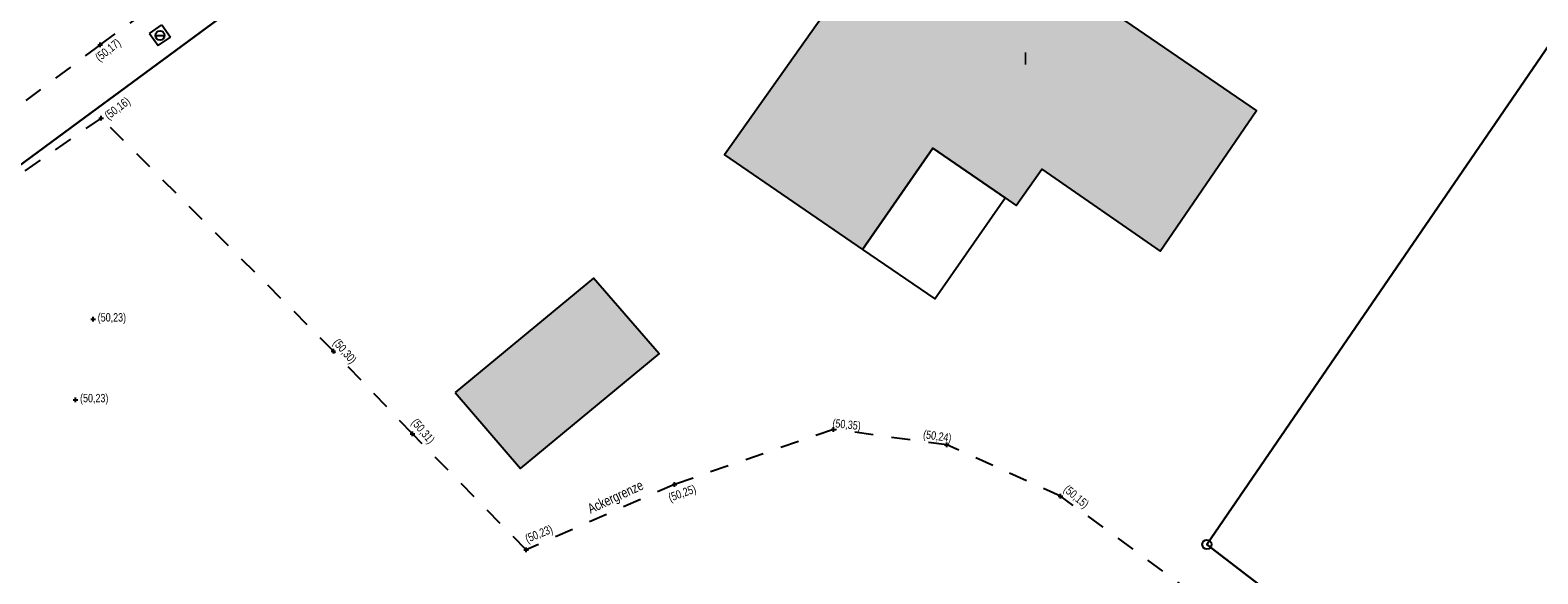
# Model space of a CAD drawing. Extents: x 2408905 to 2410405, y 5786105 to 5787663.
# Tile 30 of 43: x 2409926 to 2410008, y 5786926 to 5786956. Entities that reach past the tile are written whole.
import ezdxf

# ---------------------------------------------------------------- set-up
doc = ezdxf.new("R2010")
doc.units = 0
doc.linetypes.add('DASHED_70', pattern=[2, 1, -1])
for name, color, linetype in [('K100-FLST_GRENZEN', 40, 'Continuous'), ('K125-GEB_LINIEN', 40, 'Continuous'), ('K125-GEB_LINIEN-FLAECHE', 2, 'Continuous'), ('K130-GEB_TEXTE', 40, 'Continuous'), ('TOP-HOEHENI', 7, 'Continuous'), ('TOP-LINIEN', 7, 'Continuous'), ('TOP-SYMB-STRASSE', 32, 'Continuous'), ('TOP-TEXTE', 7, 'Continuous')]:
    doc.layers.add(name, color=color, linetype=linetype)
doc.styles.add('SIMPLEX', font='CONTINUOUS')

# ---------------------------------------------------------------- blocks, each defined once
blk = doc.blocks.new('GRENZSTEIN')
at = {"color": 7, "linetype": 'Continuous'}
blk.add_circle((0, 0), 0.75, dxfattribs=at)
blk = doc.blocks.new('1733')
at = {"color": 123, "linetype": 'Continuous'}
blk.add_circle((0, 0), 0.5, dxfattribs=at)
at = {"layer": 'TOP-SYMB-STRASSE', "color": 123}
blk.add_polyline3d([(-0.5, 0, 0), (0.5, 0, 0)], dxfattribs=at)
blk = doc.blocks.new('247')
at = {"layer": 'TOP-HOEHENI', "color": 30}
for points in [[(-0.375, 0, 0), (0.375, 0, 0)], [(0, -0.375, 0), (0, 0.375, 0)]]:
    blk.add_polyline3d(points, dxfattribs=at)

msp = doc.modelspace()

# ---------------------------------------------------------------- hatches: boundary and pattern name
at = {"layer": 'K125-GEB_LINIEN-FLAECHE'}
for color, points in [(32, [(2409974.07, 5786963.857), (2409968.878, 5786956.378), (2409969.027, 5786956.264), (2409963.816, 5786948.883), (2409971.231, 5786943.796), (2409975.024, 5786949.248), (2409978.911, 5786946.578), (2409979.518, 5786946.16), (2409980.894, 5786948.114), (2409987.27, 5786943.704), (2409992.452, 5786951.27)]), (33, [(2409949.315, 5786936.097), (2409952.822, 5786931.991), (2409960.296, 5786938.173), (2409956.763, 5786942.243)])]:
    msp.add_hatch(color=color, dxfattribs=at).paths.add_polyline_path(points)

# ---------------------------------------------------------------- linework, layer by layer
at = {"layer": 'K100-FLST_GRENZEN', "color": 7}
msp.add_polyline3d([(2409765.696, 5786794.675, 0), (2409768.513, 5786799.532, 0), (2409770.579, 5786803.092, 0), (2409774.74, 5786810.123, 0), (2409787.6, 5786831.85, 0), (2409802.732, 5786857.417, 0), (2409835.183, 5786881.391, 0), (2409848.826, 5786891.471, 0), (2409908.509, 5786935.534, 0), (2409930.075, 5786951.425, 0), (2409930.953, 5786952.072, 0), (2409971.067, 5786981.631, 0), (2409993.273, 5786997.821, 0), (2410021.521, 5787018.415, 0), (2410048.823, 5787038.318, 0), (2410056.656, 5787044.03, 0), (2410071.174, 5787054.613, 0), (2410099.392, 5787071.492, 0)], dxfattribs=at)
for points in [[(2409930.075, 5786951.425, 0), (2409908.509, 5786935.534, 0), (2409932.567, 5786916.021, 0), (2409941.128, 5786909.078, 0), (2409978.187, 5786878.986, 0), (2409978.366, 5786878.841, 0), (2410003.508, 5786909.867, 0), (2410007.251, 5786914.486, 0), (2410007.249, 5786914.488, 0), (2409989.783, 5786927.909, 0), (2409990.681, 5786929.221, 0), (2410009.1, 5786956.124, 0), (2410005.96, 5786958.23, 0), (2409971.067, 5786981.631, 0), (2409930.953, 5786952.072, 0), (2409930.075, 5786951.425, 0)], [(2410009.1, 5786956.124, 0), (2409990.681, 5786929.221, 0), (2409989.783, 5786927.909, 0), (2410007.249, 5786914.488, 0), (2410007.251, 5786914.486, 0), (2410029.762, 5786942.267, 0), (2410009.1, 5786956.124, 0)]]:
    msp.add_polyline3d(points, close=True, dxfattribs=at)
at = {"layer": 'K125-GEB_LINIEN', "color": 32}
for points in [[(2409974.07, 5786963.857, 0), (2409968.878, 5786956.378, 0), (2409969.027, 5786956.264, 0), (2409963.816, 5786948.883, 0), (2409971.231, 5786943.796, 0), (2409975.024, 5786949.248, 0), (2409978.911, 5786946.578, 0), (2409979.518, 5786946.16, 0), (2409980.894, 5786948.114, 0), (2409987.27, 5786943.704, 0), (2409992.452, 5786951.27, 0), (2409974.07, 5786963.857, 0)], [(2409949.315, 5786936.097, 0), (2409952.822, 5786931.991, 0), (2409960.296, 5786938.173, 0), (2409956.763, 5786942.243, 0), (2409949.315, 5786936.097, 0)]]:
    msp.add_polyline3d(points, dxfattribs=at)
at = {"layer": 'K125-GEB_LINIEN', "color": 40}
msp.add_polyline3d([(2409971.231, 5786943.796, 0), (2409975.137, 5786941.144, 0), (2409978.911, 5786946.578, 0), (2409975.024, 5786949.248, 0), (2409971.231, 5786943.796, 0)], close=True, dxfattribs=at)
at = {"layer": 'TOP-LINIEN', "color": 132, "linetype": 'DASHED_70'}
for p, q in [((2409930.188, 5786954.813, 50.171), (2409936.442, 5786959.312, 50.208)), ((2409932.851, 5786955.429, 50.157), (2409933.517, 5786955.892, 50.144)), ((2409932.851, 5786955.429, 50.157), (2409933.316, 5786954.769, 50.179)), ((2409933.316, 5786954.769, 50.179), (2409933.982, 5786955.232, 50.166)), ((2409933.517, 5786955.892, 50.144), (2409933.982, 5786955.232, 50.166)), ((2409930.188, 5786954.813, 50.171), (2409917.67, 5786945.417, 50.224)), ((2409930.247, 5786950.872, 50.16), (2409919.934, 5786943.751, 50.077)), ((2409942.748, 5786938.32, 50.296), (2409930.247, 5786950.872, 50.16)), ((2409947.01, 5786933.867, 50.312), (2409942.748, 5786938.32, 50.296)), ((2409969.674, 5786934.104, 50.354), (2409961.121, 5786931.141, 50.252)), ((2409975.78, 5786933.27, 50.237), (2409969.674, 5786934.104, 50.354)), ((2409953.128, 5786927.614, 50.234), (2409947.01, 5786933.867, 50.312)), ((2409981.894, 5786930.514, 50.148), (2409975.78, 5786933.27, 50.237)), ((2409961.121, 5786931.141, 50.252), (2409953.128, 5786927.614, 50.234)), ((2409990.642, 5786924.104, 50.176), (2409981.894, 5786930.514, 50.148))]:
    msp.add_line(p, q, dxfattribs=at)

# ---------------------------------------------------------------- block references
at = {"layer": 'K100-FLST_GRENZEN', "xscale": 0.333, "yscale": 0.333}
msp.add_blockref('GRENZSTEIN', (2409989.783, 5786927.909), dxfattribs=at)
at = {"layer": 'TOP-HOEHENI'}
for p, xscale, yscale in [((2409930.188, 5786954.813, 50.171), 0.333, 0.333), ((2409930.247, 5786950.872, 50.16), 0.333, 0.333), ((2409929.812, 5786940.038, 50.233), 0.333, 0.333), ((2409942.748, 5786938.32, 50.296), 0.333, 0.333), ((2409928.861, 5786935.69, 50.234), 0.33, 0.33), ((2409969.674, 5786934.104, 50.354), 0.333, 0.333), ((2409947.01, 5786933.867, 50.312), 0.333, 0.333), ((2409975.78, 5786933.27, 50.237), 0.333, 0.333), ((2409961.121, 5786931.141, 50.252), 0.333, 0.333), ((2409981.894, 5786930.514, 50.148), 0.333, 0.333), ((2409953.128, 5786927.614, 50.234), 0.333, 0.333)]:
    msp.add_blockref('247', p, dxfattribs=dict(at, xscale=xscale, yscale=yscale))
at = {"layer": 'TOP-SYMB-STRASSE', "xscale": 0.5, "yscale": 0.5}
msp.add_blockref('1733', (2409933.415, 5786955.319, 50.159), dxfattribs=at)

# ---------------------------------------------------------------- texts
at = {"layer": 'K130-GEB_TEXTE', "color": 7, "linetype": 'Continuous', "style": 'SIMPLEX'}
msp.add_text('I', height=0.666, dxfattribs=at).set_placement((2409979.886, 5786953.741))
at = {"layer": 'TOP-HOEHENI', "color": 251, "linetype": 'Continuous', "lineweight": 9, "style": 'SIMPLEX', "width": 0.8}
for s, rotation, p in [('(50,17)', 38, (2409930.15, 5786953.892)), ('(50,16)', 37, (2409930.638, 5786950.762)), ('(50,30)', 311, (2409942.701, 5786938.753)), ('(50,31)', 310, (2409946.924, 5786934.461)), ('(50,35)', 354, (2409969.603, 5786934.229)), ('(50,24)', 712, (2409974.481, 5786933.631)), ('(50,25)', 20, (2409960.887, 5786930.204)), ('(50,15)', 320, (2409982.022, 5786930.809)), ('(50,23)', 22, (2409953.19, 5786927.99))]:
    msp.add_text(s, height=0.45, rotation=rotation, dxfattribs=at).set_placement(p)
for p in [(2409930.062, 5786939.913), (2409929.111, 5786935.565)]:
    msp.add_text('(50,23)', height=0.45, dxfattribs=at).set_placement(p)
at = {"layer": 'TOP-TEXTE', "color": 220, "linetype": 'Continuous', "style": 'SIMPLEX', "width": 0.8}
msp.add_text('Ackergrenze', height=0.533, rotation=384.989, dxfattribs=at).set_placement((2409956.596, 5786929.557))

doc.saveas('drawing.dxf')
